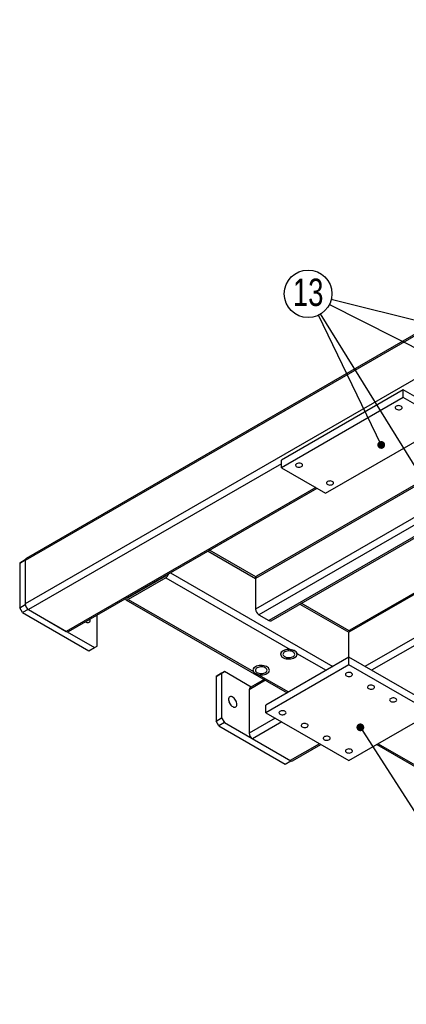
# Model space of a CAD drawing. Header units: millimetres. Extents: x 0 to 841, y 0 to 594.
# Tile 10 of 16: x 423 to 473, y 170 to 296. Entities that reach past the tile are written whole.
import ezdxf

# ---------------------------------------------------------------- set-up
doc = ezdxf.new("R2010")
doc.units = ezdxf.units.MM
doc.layers.add('NOTES', color=6, linetype='Continuous')
doc.layers.add('TRAIT-FORT', color=4, linetype='Continuous', lineweight=25)
doc.styles.add('SLDTEXTSTYLE0', font='TXT', dxfattribs={"width": 0.75})
doc.dimstyles.new('SLDDIMSTYLE4', dxfattribs={"dimtxt": 0.18, "dimasz": 1, "dimexe": 0, "dimexo": 0.0625, "dimgap": 0, "dimtad": 0, "dimtih": 1, "dimtoh": 1, "dimdec": 0, "dimrnd": 1e-09, "dimzin": 0, "dimdsep": 46, "dimtxsty": 'Standard', "dimblk1": 'DOT', "dimblk2": 'DOT', "dimsah": 1, "dimcen": 0.09, "dimadec": 0, "dimazin": 0, "dimtfac": 1, "dimtdec": 0, "dimtofl": 0, "dimtmove": 0, "dimatfit": 3, "dimldrblk": 'DOT', "dimfxl": 1, "dimfrac": 2, "dimtolj": 1, "dimtzin": 0, "dimarcsym": 0})

# ---------------------------------------------------------------- blocks, each defined once
blk = doc.blocks.new('_Dot')
at = {"color": 0, "linetype": 'ByBlock', "lineweight": -2}
blk.add_line((-0.5, 0), (-1, 0), dxfattribs=at)
at = {"color": 0, "linetype": 'ByBlock', "const_width": 0.5}
blk.add_lwpolyline([(-0.25, 0, 1), (0.25, 0, 1)], format="xyb", close=True, dxfattribs=at)
blk = doc.blocks.new('SW_NOTE_25')
at = {"layer": 'NOTES', "color": 0}
blk.add_circle((-2.71, 1.37), 3.04, dxfattribs=at)
at = {"layer": 'NOTES', "color": 0, "insert": (-2.7, 3.31), "char_height": 3.5, "attachment_point": 2, "style": 'SLDTEXTSTYLE0'}
blk.add_mtext('13', dxfattribs=at)

msp = doc.modelspace()

# ---------------------------------------------------------------- linework, layer by layer
at = {"layer": 'TRAIT-FORT', "lineweight": 25}
for p, q in [((543.569, 295.58), (424.068, 226.594)), ((543.569, 295.783), (424.193, 226.868)), ((503.405, 266.842), (424.068, 221.041)), ((518.856, 262.046), (453.484, 224.308)), ((518.68, 262.148), (453.608, 224.583)), ((522.251, 260.087), (453.484, 220.388)), ((523.099, 259.597), (453.908, 219.654)), ((524.372, 258.862), (455.181, 218.919)), ((455.481, 218.889), (524.548, 258.761)), ((530.806, 255.148), (465.434, 217.409)), ((530.631, 255.249), (465.558, 217.684)), ((532.043, 250.309), (467.485, 213.04)), ((472.364, 248.432), (456.807, 239.451)), ((472.364, 247.452), (472.364, 248.432)), ((478.021, 245.166), (472.364, 248.432)), ((472.364, 247.452), (456.807, 238.471)), ((478.021, 244.186), (472.364, 247.452)), ((462.464, 235.206), (478.021, 244.186)), ((456.807, 238.471), (456.807, 239.451)), ((456.807, 238.961), (424.493, 220.306)), ((456.807, 238.471), (462.464, 235.206)), ((461.191, 235.941), (429.301, 217.531)), ((429.601, 217.501), (461.367, 235.839)), ((500.224, 230.961), (468.333, 212.551)), ((447.438, 227.798), (453.484, 224.308)), ((453.522, 224.489), (447.614, 227.9)), ((424.068, 226.675), (423.361, 226.267)), ((423.361, 226.267), (423.715, 226.471)), ((423.361, 226.267), (423.361, 220.551)), ((423.715, 226.471), (424.076, 226.68)), ((424.076, 226.68), (424.068, 226.675)), ((424.068, 226.675), (424.068, 220.96)), ((424.068, 226.594), (424.068, 221.041)), ((437.221, 221.858), (442.029, 224.633)), ((442.029, 224.388), (437.221, 221.613)), ((441.993, 224.655), (442.03, 224.634)), ((442.029, 224.388), (457.947, 215.199)), ((442.629, 225.022), (463.384, 213.04)), ((453.484, 224.308), (453.484, 220.388)), ((437.184, 221.879), (437.221, 221.858)), ((423.361, 220.551), (424.068, 220.96)), ((423.715, 219.939), (423.361, 220.551)), ((424.068, 220.96), (424.076, 220.947)), ((436.921, 221.583), (457.551, 209.673)), ((437.221, 221.613), (453.225, 212.374)), ((459.176, 221.022), (465.434, 217.409)), ((465.472, 217.59), (459.352, 221.124)), ((424.422, 220.347), (423.715, 219.939)), ((423.715, 219.939), (432.2, 215.041)), ((424.415, 220.36), (424.422, 220.347)), ((424.422, 220.347), (432.907, 215.449)), ((424.493, 220.306), (429.301, 217.531)), ((433.261, 215.653), (433.261, 219.614)), ((453.908, 219.654), (455.181, 218.919)), ((465.434, 214.224), (465.434, 217.409)), ((432.2, 215.041), (432.907, 215.449)), ((432.907, 215.449), (433.261, 215.653)), ((465.434, 214.224), (454.827, 208.101)), ((458.791, 214.712), (462.535, 212.551)), ((465.434, 213.244), (465.434, 214.224)), ((476.041, 208.101), (465.434, 214.224)), ((465.434, 213.244), (454.827, 207.121)), ((476.041, 207.121), (465.434, 213.244)), ((449.171, 212.184), (448.464, 211.776)), ((448.464, 211.776), (448.817, 211.98)), ((448.464, 211.776), (448.464, 206.06)), ((448.817, 211.98), (449.524, 212.388)), ((449.524, 212.388), (449.171, 212.184)), ((449.171, 212.184), (449.171, 206.468)), ((452.955, 210.408), (449.524, 212.388)), ((453.897, 211.985), (457.727, 209.775)), ((454.792, 211.266), (452.706, 210.062)), ((454.617, 211.367), (452.83, 210.336)), ((452.706, 210.062), (452.706, 204.509)), ((454.827, 207.121), (454.827, 208.101)), ((454.827, 207.121), (465.434, 200.998)), ((465.434, 200.998), (476.041, 207.121)), ((448.464, 206.06), (449.171, 206.468)), ((448.817, 205.448), (448.464, 206.06)), ((449.524, 205.856), (448.817, 205.448)), ((448.817, 205.448), (457.302, 200.549)), ((449.171, 206.468), (449.524, 205.856)), ((449.524, 205.856), (458.009, 200.958)), ((456.029, 206.427), (452.706, 204.509)), ((456.878, 205.938), (453.13, 203.774)), ((453.13, 203.774), (457.939, 200.998)), ((461.686, 203.162), (457.939, 200.998)), ((458.239, 200.969), (461.862, 203.06)), ((469.006, 203.06), (500.472, 184.895)), ((469.182, 203.162), (500.648, 184.997)), ((457.302, 200.549), (458.009, 200.958)), ((458.009, 200.958), (458.017, 200.962))]:
    msp.add_line(p, q, dxfattribs=at)
at = {"layer": 'TRAIT-FORT', "lineweight": 25, "flags": 128}
for points in [[(471.48, 246.329), (471.403, 246.27), (471.358, 246.201), (471.349, 246.127), (471.376, 246.055), (471.438, 245.99), (471.528, 245.938), (471.641, 245.902), (471.766, 245.886), (471.894, 245.892), (472.014, 245.918), (472.116, 245.962), (472.193, 246.021), (472.238, 246.09), (472.247, 246.164), (472.22, 246.236), (472.158, 246.301), (472.068, 246.354), (471.955, 246.389), (471.83, 246.405), (471.702, 246.399), (471.582, 246.374), (471.48, 246.329)], [(458.752, 238.982), (458.675, 238.922), (458.63, 238.853), (458.621, 238.779), (458.648, 238.707), (458.71, 238.642), (458.8, 238.59), (458.913, 238.555), (459.038, 238.539), (459.166, 238.544), (459.286, 238.57), (459.388, 238.614), (459.465, 238.673), (459.51, 238.743), (459.519, 238.816), (459.492, 238.889), (459.43, 238.954), (459.34, 239.006), (459.227, 239.041), (459.102, 239.057), (458.974, 239.052), (458.854, 239.026), (458.752, 238.982)], [(462.712, 236.696), (462.635, 236.636), (462.59, 236.567), (462.581, 236.493), (462.608, 236.421), (462.67, 236.356), (462.76, 236.304), (462.873, 236.269), (462.998, 236.253), (463.126, 236.258), (463.246, 236.284), (463.348, 236.328), (463.425, 236.387), (463.47, 236.457), (463.479, 236.531), (463.452, 236.603), (463.39, 236.668), (463.3, 236.72), (463.187, 236.755), (463.062, 236.771), (462.934, 236.766), (462.814, 236.74), (462.712, 236.696)], [(431.779, 218.759), (431.846, 218.715), (431.961, 218.663), (432.069, 218.643), (432.167, 218.654), (432.251, 218.697), (432.315, 218.77), (432.357, 218.868), (432.376, 218.988), (432.373, 219.101)], [(457.947, 215.199), (457.751, 215.209), (457.555, 215.197), (457.366, 215.165), (457.191, 215.113), (457.036, 215.043), (456.906, 214.957), (456.807, 214.859), (456.741, 214.752), (456.71, 214.639), (456.717, 214.526), (456.76, 214.415), (456.839, 214.31), (456.95, 214.216), (457.089, 214.136), (457.252, 214.072), (457.433, 214.026), (457.625, 214.001), (457.822, 213.998), (458.016, 214.015), (458.202, 214.053), (458.372, 214.111), (458.52, 214.186), (458.642, 214.275), (458.732, 214.376), (458.789, 214.485), (458.809, 214.598), (458.791, 214.712)], [(457.016, 215.031), (456.892, 214.945), (456.798, 214.848), (456.736, 214.741), (456.71, 214.631), (456.719, 214.519), (456.763, 214.41), (456.841, 214.308), (456.951, 214.215), (457.088, 214.136), (457.248, 214.073), (457.425, 214.028), (457.614, 214.002), (457.807, 213.997), (457.999, 214.013), (458.183, 214.048), (458.352, 214.103), (458.501, 214.174), (458.625, 214.26), (458.719, 214.358), (458.781, 214.464), (458.807, 214.575), (458.798, 214.686), (458.754, 214.795), (458.676, 214.898), (458.566, 214.99), (458.429, 215.069), (458.27, 215.132), (458.092, 215.177), (457.904, 215.203), (457.71, 215.208), (457.518, 215.193), (457.334, 215.157), (457.165, 215.103), (457.016, 215.031)], [(457.228, 214.909), (457.127, 214.836), (457.055, 214.752), (457.015, 214.661), (457.011, 214.568), (457.042, 214.476), (457.106, 214.39), (457.2, 214.314), (457.321, 214.251), (457.462, 214.205), (457.617, 214.177), (457.779, 214.17), (457.94, 214.183), (458.092, 214.215), (458.228, 214.265), (458.343, 214.331), (458.43, 214.41), (458.486, 214.498), (458.508, 214.591), (458.495, 214.684), (458.448, 214.774), (458.368, 214.855), (458.259, 214.925), (458.128, 214.98), (457.979, 215.017), (457.819, 215.034), (457.657, 215.032), (457.5, 215.009), (457.355, 214.967), (457.228, 214.909)], [(453.481, 212.99), (453.357, 212.904), (453.262, 212.807), (453.201, 212.7), (453.174, 212.59), (453.183, 212.478), (453.227, 212.369), (453.306, 212.267), (453.415, 212.174), (453.552, 212.095), (453.712, 212.032), (453.889, 211.987), (454.078, 211.961), (454.272, 211.956), (454.463, 211.972), (454.647, 212.007), (454.816, 212.062), (454.965, 212.133), (455.089, 212.219), (455.184, 212.317), (455.245, 212.423), (455.272, 212.534), (455.263, 212.645), (455.219, 212.754), (455.14, 212.857), (455.031, 212.949), (454.894, 213.028), (454.734, 213.091), (454.557, 213.136), (454.368, 213.162), (454.175, 213.167), (453.983, 213.152), (453.799, 213.116), (453.63, 213.062), (453.481, 212.99)], [(453.897, 211.985), (454.086, 211.961), (454.279, 211.956), (454.47, 211.972), (454.653, 212.009), (454.821, 212.063), (454.969, 212.135), (455.092, 212.221), (455.185, 212.319), (455.246, 212.425), (455.272, 212.535), (455.263, 212.647), (455.218, 212.755), (455.14, 212.857), (455.031, 212.949), (454.894, 213.028), (454.735, 213.091), (454.558, 213.136), (454.37, 213.162), (454.177, 213.167), (453.986, 213.152), (453.802, 213.117), (453.633, 213.063), (453.484, 212.992), (453.36, 212.907), (453.265, 212.81), (453.202, 212.704), (453.175, 212.594), (453.182, 212.482), (453.225, 212.374)], [(453.693, 212.868), (453.591, 212.795), (453.519, 212.711), (453.48, 212.62), (453.476, 212.527), (453.506, 212.435), (453.57, 212.349), (453.665, 212.273), (453.785, 212.21), (453.927, 212.164), (454.082, 212.136), (454.243, 212.129), (454.404, 212.141), (454.556, 212.174), (454.693, 212.224), (454.808, 212.29), (454.895, 212.369), (454.951, 212.457), (454.973, 212.55), (454.96, 212.643), (454.912, 212.733), (454.832, 212.814), (454.724, 212.884), (454.592, 212.939), (454.443, 212.976), (454.284, 212.993), (454.122, 212.991), (453.964, 212.968), (453.819, 212.926), (453.693, 212.868)], [(465.116, 211.836), (465.218, 211.792), (465.338, 211.766), (465.466, 211.761), (465.591, 211.776), (465.704, 211.812), (465.794, 211.864), (465.856, 211.929), (465.883, 212.001), (465.874, 212.075), (465.829, 212.144), (465.752, 212.203), (465.65, 212.248), (465.53, 212.274), (465.402, 212.279), (465.277, 212.263), (465.164, 212.228), (465.074, 212.175), (465.012, 212.111), (464.985, 212.038), (464.994, 211.965), (465.039, 211.895), (465.116, 211.836)], [(467.944, 210.203), (468.047, 210.159), (468.167, 210.133), (468.295, 210.128), (468.42, 210.144), (468.532, 210.179), (468.623, 210.231), (468.684, 210.296), (468.711, 210.368), (468.702, 210.442), (468.657, 210.511), (468.581, 210.571), (468.478, 210.615), (468.358, 210.641), (468.23, 210.646), (468.105, 210.63), (467.993, 210.595), (467.902, 210.543), (467.841, 210.478), (467.814, 210.405), (467.823, 210.332), (467.868, 210.262), (467.944, 210.203)], [(450.585, 207.897), (450.699, 207.846), (450.808, 207.826), (450.906, 207.837), (450.989, 207.88), (451.053, 207.953), (451.096, 208.051), (451.114, 208.171), (451.108, 208.307), (451.077, 208.452), (451.024, 208.6), (450.95, 208.744), (450.858, 208.877), (450.754, 208.992), (450.642, 209.086), (450.527, 209.152), (450.415, 209.188), (450.311, 209.192), (450.22, 209.165), (450.146, 209.107), (450.092, 209.021), (450.061, 208.911), (450.055, 208.782), (450.074, 208.641), (450.116, 208.494), (450.181, 208.347), (450.264, 208.208), (450.362, 208.083), (450.471, 207.978), (450.585, 207.897)], [(470.773, 208.57), (470.875, 208.526), (470.995, 208.5), (471.123, 208.495), (471.248, 208.511), (471.361, 208.546), (471.451, 208.598), (471.513, 208.663), (471.54, 208.736), (471.531, 208.809), (471.486, 208.879), (471.409, 208.938), (471.307, 208.982), (471.187, 209.008), (471.059, 209.013), (470.934, 208.998), (470.821, 208.962), (470.731, 208.91), (470.669, 208.845), (470.642, 208.773), (470.651, 208.699), (470.696, 208.63), (470.773, 208.57)], [(456.631, 206.938), (456.733, 206.893), (456.853, 206.867), (456.981, 206.862), (457.106, 206.878), (457.218, 206.913), (457.309, 206.966), (457.37, 207.031), (457.398, 207.103), (457.389, 207.177), (457.344, 207.246), (457.267, 207.305), (457.164, 207.349), (457.044, 207.375), (456.917, 207.38), (456.792, 207.365), (456.679, 207.329), (456.589, 207.277), (456.527, 207.212), (456.5, 207.14), (456.509, 207.066), (456.554, 206.997), (456.631, 206.938)], [(459.459, 205.305), (459.562, 205.26), (459.682, 205.235), (459.809, 205.229), (459.934, 205.245), (460.047, 205.281), (460.137, 205.333), (460.199, 205.398), (460.226, 205.47), (460.217, 205.544), (460.172, 205.613), (460.095, 205.672), (459.993, 205.716), (459.873, 205.742), (459.745, 205.748), (459.62, 205.732), (459.508, 205.696), (459.417, 205.644), (459.356, 205.579), (459.328, 205.507), (459.337, 205.433), (459.382, 205.364), (459.459, 205.305)], [(462.287, 203.672), (462.39, 203.628), (462.51, 203.602), (462.638, 203.597), (462.763, 203.612), (462.875, 203.648), (462.966, 203.7), (463.027, 203.765), (463.054, 203.837), (463.045, 203.911), (463.001, 203.98), (462.924, 204.039), (462.821, 204.084), (462.701, 204.11), (462.574, 204.115), (462.448, 204.099), (462.336, 204.064), (462.245, 204.011), (462.184, 203.946), (462.157, 203.874), (462.166, 203.8), (462.211, 203.731), (462.287, 203.672)], [(465.116, 202.039), (465.218, 201.995), (465.338, 201.969), (465.466, 201.964), (465.591, 201.979), (465.704, 202.015), (465.794, 202.067), (465.856, 202.132), (465.883, 202.204), (465.874, 202.278), (465.829, 202.347), (465.752, 202.407), (465.65, 202.451), (465.53, 202.477), (465.402, 202.482), (465.277, 202.466), (465.164, 202.431), (465.074, 202.379), (465.012, 202.314), (464.985, 202.241), (464.994, 202.168), (465.039, 202.098), (465.116, 202.039)]]:
    msp.add_lwpolyline(points, dxfattribs=at)
at = {"layer": 'TRAIT-FORT', "lineweight": 25}
for centre, radius, start, end in [((424.362, 226.626), 0.296, 125.01333, 186.29885), ((441.528, 225.169), 0.928, 302.69615, 343.02902), ((441.811, 224.986), 0.414, 301.66075, 324.24113), ((453.778, 224.34), 0.296, 125.01333, 186.29885), ((437.127, 221.995), 0.166, 261.05309, 304.16146), ((424.989, 221.083), 0.922, 182.60548, 237.39452), ((437.055, 221.812), 0.259, 211.45585, 309.70851), ((454.405, 220.43), 0.922, 182.60548, 237.39452), ((455.357, 219.164), 0.302, 234.38242, 294.30712), ((429.477, 217.776), 0.302, 234.38242, 294.30712), ((465.719, 217.446), 0.288, 124.05635, 187.25583), ((453, 210.094), 0.296, 125.01333, 186.29885), ((449.155, 207.685), 1.267, 18.6134, 41.38122), ((453.627, 204.551), 0.922, 182.60548, 237.39452), ((458.114, 201.244), 0.302, 234.38242, 294.30712)]:
    msp.add_arc(centre, radius, start, end, dxfattribs=at)
for points, knots in [([(457.947, 215.199), (458, 215.193), (458.051, 215.187), (458.151, 215.173), (458.199, 215.164), (458.294, 215.141), (458.338, 215.128), (458.423, 215.096), (458.463, 215.077), (458.539, 215.034), (458.573, 215.009), (458.636, 214.957), (458.663, 214.928), (458.7, 214.883), (458.712, 214.867), (458.733, 214.836), (458.743, 214.82), (458.768, 214.773), (458.782, 214.742), (458.791, 214.712)], [0, 0, 0, 0, 0.125, 0.125, 0.25, 0.25, 0.375, 0.375, 0.5, 0.5, 0.625, 0.625, 0.75, 0.75, 0.8125, 0.8125, 0.875, 0.875, 1, 1, 1, 1]), ([(453.897, 211.985), (453.818, 212), (453.744, 212.023), (453.639, 212.064), (453.604, 212.078), (453.54, 212.109), (453.509, 212.125), (453.452, 212.159), (453.424, 212.176), (453.373, 212.212), (453.349, 212.231), (453.285, 212.288), (453.251, 212.328), (453.225, 212.374)], [0, 0, 0, 0, 0.25, 0.25, 0.375, 0.375, 0.5, 0.5, 0.625, 0.625, 0.75, 0.75, 1, 1, 1, 1])]:
    msp.add_open_spline(points, degree=3, knots=knots, dxfattribs=at)

# ---------------------------------------------------------------- block references
at = {"layer": 'NOTES'}
msp.add_blockref('SW_NOTE_25', (462.928, 259.348), dxfattribs=at)

# ---------------------------------------------------------------- leaders
for points in [[(570.797, 233.176), (463.166, 259.987)], [(512.503, 234.224), (462.928, 259.348)], [(469.568, 241.38), (461.54, 257.987)], [(508.764, 182.177), (461.815, 258.138)], [(466.897, 205.252), (489.64, 169.818)]]:
    msp.add_leader(points, dimstyle='SLDDIMSTYLE4', dxfattribs=at)

doc.saveas('drawing.dxf')
